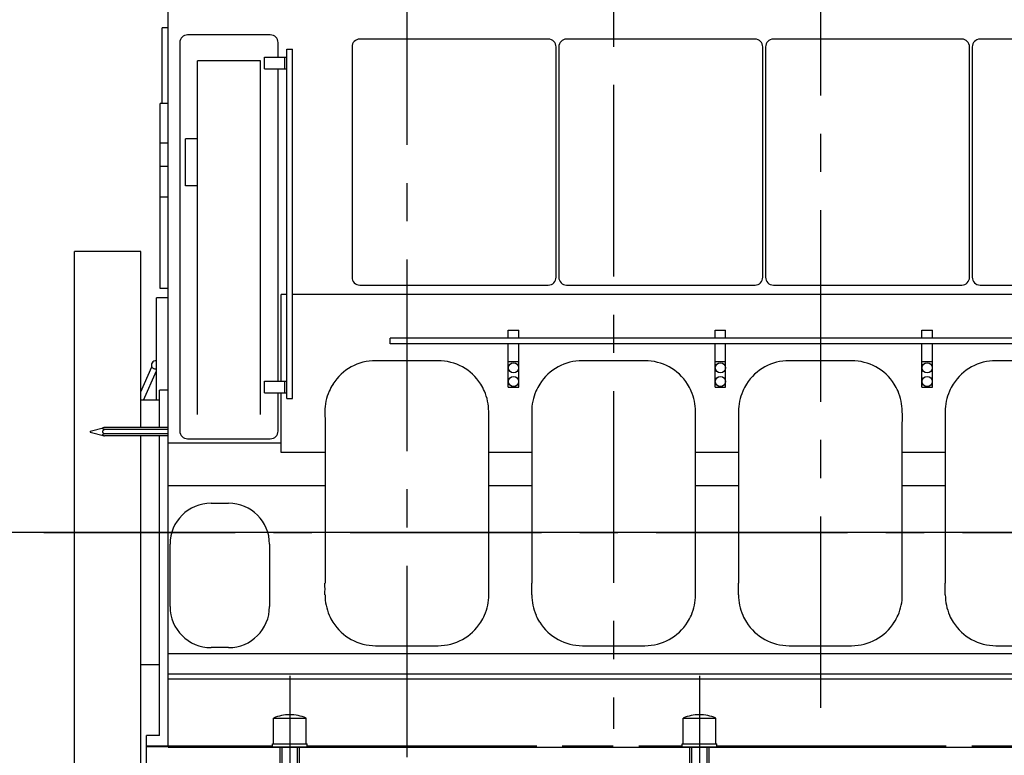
# Model space of a CAD drawing. Header units: millimetres. Extents: x 0 to 1189, y 0 to 841.
# Tile 3 of 95: x 140 to 267, y 151 to 246. Entities that reach past the tile are written whole.
import ezdxf
from ezdxf.enums import TextEntityAlignment as Align

# ---------------------------------------------------------------- set-up
doc = ezdxf.new("R2010")
doc.units = ezdxf.units.MM
doc.header["$LTSCALE"] = 65.395
doc.linetypes.add('CENTER', pattern=[0.6, 0.375, -0.075, 0.075, -0.075])
doc.linetypes.add('PHANTOM', pattern=[0.8, 0.45, -0.05, 0.1, -0.05, 0.1, -0.05])
doc.layers.get('0').update_dxf_attribs({"linetype": 'CONTINUOUS'})
for name, color, linetype in [('1907_210700_40_SIMPLE1_X_ABL495', 7, 'CONTINUOUS'), ('1907_210700_40_SIMPLE1_X_ABL508', 7, 'CONTINUOUS'), ('1907_210700_40_SIMPLE1_X_ABL526', 7, 'CONTINUOUS'), ('1907_731000_02_SIMPLE1_D_ABL456', 7, 'CONTINUOUS'), ('1907_733000_06_SIMPLE1_A_ABL497', 7, 'CONTINUOUS'), ('1907_734000_04_SIMPLE1_C_ABL467', 7, 'CONTINUOUS'), ('1907_735000_02_ABL460', 7, 'CONTINUOUS'), ('1917_735001_02_PBL461', 7, 'CONTINUOUS'), ('1937_111000_09_SIMPLE1_D_ABL469', 7, 'CONTINUOUS'), ('1937_111200_09_SIMPLE1_B_ABL473', 7, 'CONTINUOUS'), ('1937_122000_06_SIMPLE1_A_ABL465', 7, 'CONTINUOUS'), ('32007_040000_TLKGS_KS_ABL458', 7, 'CONTINUOUS'), ('32007_040000_TLKGS_KS_V_ABL454', 7, 'CONTINUOUS'), ('32007_041000_TLKGS_KS_ABL459', 7, 'CONTINUOUS'), ('32007_041000_TLKGS_KS_V_ABL455', 7, 'CONTINUOUS'), ('32067_030000_TLKGS_V_ABL450', 7, 'CONTINUOUS'), ('32067_100000_TLKGS_V_ABL451', 7, 'CONTINUOUS'), ('32067_200000_TLKGS_V_ABL494', 7, 'CONTINUOUS'), ('32067_300000_TLKGS_V_ABL484', 7, 'CONTINUOUS'), ('right_6_VBL448', 7, 'CONTINUOUS')]:
    doc.layers.add(name, color=color, linetype=linetype)
doc.styles.get("Standard").update_dxf_attribs({"font": 'txt', "width": 0.6})
doc.dimstyles.new('DIMSTYLE_1', dxfattribs={"dimtxt": 3.5, "dimasz": 3.5, "dimexe": 1.8, "dimexo": 0, "dimgap": 0.875, "dimtad": 1, "dimlfac": 20, "dimdsep": 46, "dimtxsty": 'STANDARD', "dimblk": '_FILLED', "dimblk1": '_FILLED', "dimblk2": '_FILLED', "dimcen": 0.09, "dimadec": 0, "dimazin": 0, "dimtp": 2, "dimtm": 2, "dimtfac": 1, "dimtofl": 0, "dimtmove": 0, "dimatfit": 3, "dimldrblk": '_FILLED', "dimfxl": 1, "dimtolj": 1, "dimarcsym": 0})

# ---------------------------------------------------------------- blocks, each defined once
blk = doc.blocks.new('_FILLED')
at = {"color": 0, "linetype": 'BYBLOCK'}
blk.add_solid([(0, 0), (-1, 0.167), (-1, -0.167)], dxfattribs=at)
blk = doc.blocks.new('*D0')
at = {"color": 2, "linetype": 'CONTINUOUS'}
for p, q in [((190.66, 308.47), (135.6, 308.47)), ((137.4, 308.47), (137.4, 244.22)), ((137.4, 179.97), (137.4, 244.22)), ((145.36, 179.97), (135.6, 179.97))]:
    blk.add_line(p, q, dxfattribs=at)
at = {"color": 2, "linetype": 'CONTINUOUS', "xscale": 3.5, "yscale": 3.5, "zscale": 3.5}
for p, rotation in [((137.4, 308.47), 90), ((137.4, 179.97), 270)]:
    blk.add_blockref('_FILLED', p, dxfattribs=dict(at, rotation=rotation))
at = {"color": 2, "linetype": 'CONTINUOUS', "width": 0.672619}
blk.add_text('2570', height=3.5, rotation=90, dxfattribs=at).set_placement((136.53, 244.22), align=Align.CENTER)
blk = doc.blocks.new('*D6')
at = {"color": 2, "linetype": 'CONTINUOUS'}
for p, q in [((399.2, 163.28), (399.2, 98.57)), ((190, 122.65), (190, 98.57)), ((190, 100.37), (294.6, 100.37)), ((399.2, 100.37), (294.6, 100.37))]:
    blk.add_line(p, q, dxfattribs=at)
at = {"color": 2, "linetype": 'CONTINUOUS', "xscale": 3.5, "yscale": 3.5, "zscale": 3.5, "rotation": 180}
blk.add_blockref('_FILLED', (190, 100.37), dxfattribs=at)
at = {"color": 2, "linetype": 'CONTINUOUS', "xscale": 3.5, "yscale": 3.5, "zscale": 3.5}
blk.add_blockref('_FILLED', (399.2, 100.37), dxfattribs=at)
at = {"color": 2, "linetype": 'CONTINUOUS', "width": 0.636905}
blk.add_text('4184', height=3.5, dxfattribs=at).set_placement((294.6, 101.25), align=Align.CENTER)
blk = doc.blocks.new('*D14')
at = {"color": 2, "linetype": 'CONTINUOUS'}
for p, q in [((206.91, 350.22), (105.6, 350.22)), ((107.4, 350.22), (107.4, 265.1)), ((107.4, 179.97), (107.4, 265.1)), ((391.02, 179.97), (105.6, 179.97))]:
    blk.add_line(p, q, dxfattribs=at)
at = {"color": 2, "linetype": 'CONTINUOUS', "xscale": 3.5, "yscale": 3.5, "zscale": 3.5}
for p, rotation in [((107.4, 350.22), 90), ((107.4, 179.97), 270)]:
    blk.add_blockref('_FILLED', p, dxfattribs=dict(at, rotation=rotation))
at = {"color": 2, "linetype": 'CONTINUOUS', "width": 0.654762}
blk.add_text('3405', height=3.5, rotation=90, dxfattribs=at).set_placement((106.53, 265.1), align=Align.CENTER)
blk = doc.blocks.new('*D15')
at = {"color": 2, "linetype": 'CONTINUOUS'}
for p, q in [((223.75, 331.97), (115.6, 331.97)), ((117.4, 331.97), (117.4, 255.97)), ((117.4, 179.97), (117.4, 255.97)), ((143.64, 179.97), (115.6, 179.97))]:
    blk.add_line(p, q, dxfattribs=at)
at = {"color": 2, "linetype": 'CONTINUOUS', "xscale": 3.5, "yscale": 3.5, "zscale": 3.5}
for p, rotation in [((117.4, 331.97), 90), ((117.4, 179.97), 270)]:
    blk.add_blockref('_FILLED', p, dxfattribs=dict(at, rotation=rotation))
at = {"color": 2, "linetype": 'CONTINUOUS', "width": 0.672619}
blk.add_text('3040', height=3.5, rotation=90, dxfattribs=at).set_placement((116.53, 255.97), align=Align.CENTER)
blk = doc.blocks.new('*D16')
at = {"color": 2, "linetype": 'CONTINUOUS'}
for p, q in [((190.13, 326.97), (125.6, 326.97)), ((127.4, 326.97), (127.4, 253.47)), ((127.4, 179.97), (127.4, 253.47)), ((144.93, 179.97), (125.6, 179.97))]:
    blk.add_line(p, q, dxfattribs=at)
at = {"color": 2, "linetype": 'CONTINUOUS', "xscale": 3.5, "yscale": 3.5, "zscale": 3.5}
for p, rotation in [((127.4, 326.97), 90), ((127.4, 179.97), 270)]:
    blk.add_blockref('_FILLED', p, dxfattribs=dict(at, rotation=rotation))
at = {"color": 2, "linetype": 'CONTINUOUS', "width": 0.690476}
blk.add_text('2940', height=3.5, rotation=90, dxfattribs=at).set_placement((126.53, 253.47), align=Align.CENTER)
blk = doc.blocks.new('32067_152000_01_SIMPLE1_T1_X_PBL453', base_point=(271.02, 132.58))
at = {"layer": '32067_152000_01_SIMPLE1_T1_X_PBL453', "color": 8, "linetype": 'PHANTOM'}
for p, q in [((156.65, 149.62), (156.65, 152.62)), ((156.65, 152.62), (172.79, 152.62)), ((172.25, 152.62), (172.25, 152.52)), ((172.25, 152.52), (173.75, 152.52)), ((173.75, 149.62), (173.75, 152.52)), ((176.25, 149.62), (176.25, 152.52)), ((176.25, 152.52), (177.75, 152.52)), ((177.21, 152.62), (225.29, 152.62)), ((177.75, 152.62), (177.75, 152.52)), ((224.75, 152.62), (224.75, 152.52)), ((224.75, 152.52), (226.25, 152.52)), ((226.25, 149.62), (226.25, 152.52)), ((228.75, 152.52), (230.25, 152.52)), ((228.75, 149.62), (228.75, 152.52)), ((229.71, 152.62), (328.79, 152.62)), ((230.25, 152.62), (230.25, 152.52))]:
    blk.add_line(p, q, dxfattribs=at)
blk = doc.blocks.new('32067_152000_01_SIMPLE1_T2_X_PBL464', base_point=(175, 148.79))
at = {"layer": '32067_152000_01_SIMPLE1_T2_X_PBL464', "color": 2, "linetype": 'CENTER'}
blk.add_line((175, 161.62), (175, 135.95), dxfattribs=at)
at = {"layer": '32067_152000_01_SIMPLE1_T2_X_PBL464', "color": 8, "linetype": 'PHANTOM'}
for p, q in [((172.92, 152.88), (172.92, 156.18)), ((172.92, 156.18), (177.08, 156.18)), ((177.08, 152.88), (177.08, 156.18)), ((172.79, 152.52), (172.79, 152.88)), ((172.79, 152.88), (177.21, 152.88)), ((177.21, 152.52), (177.21, 152.88)), ((173.75, 152.52), (176.25, 152.52)), ((174.01, 149.72), (174.01, 152.52)), ((175.99, 149.72), (175.99, 152.52)), ((172.4, 148.7), (172.4, 149.62)), ((173.75, 149.72), (176.25, 149.72)), ((177.6, 148.7), (177.6, 149.62)), ((169.63, 148.29), (171.5, 148.45)), ((171.5, 148.45), (178.5, 148.45)), ((172.4, 148.7), (177.6, 148.7)), ((173.56, 148.45), (173.56, 148.7)), ((176.44, 148.45), (176.44, 148.7)), ((180.37, 148.29), (178.5, 148.45)), ((167.21, 144.47), (168.6, 147.56)), ((182.79, 144.47), (181.4, 147.56)), ((166, 144.47), (166, 145.83)), ((166, 145.83), (167, 145.83)), ((167, 144.47), (167, 145.83)), ((183, 144.47), (183, 145.83)), ((183, 145.83), (184, 145.83)), ((184, 144.47), (184, 145.83)), ((165.75, 142.72), (165.75, 144.47)), ((165.75, 144.47), (168.68, 144.47)), ((181.32, 144.47), (184.25, 144.47)), ((184.25, 142.72), (184.25, 144.47)), ((165.75, 142.72), (184.25, 142.72)), ((166, 141.33), (166, 142.72)), ((167, 141.33), (167, 142.72)), ((168.15, 142.72), (168.15, 143.72)), ((168.15, 143.72), (181.85, 143.72)), ((168.28, 142.2), (168.26, 142.72)), ((181.72, 142.2), (181.74, 142.72)), ((181.85, 142.72), (181.85, 143.72)), ((183, 141.33), (183, 142.72)), ((184, 141.33), (184, 142.72)), ((168.77, 141.95), (168.28, 142.2)), ((168.28, 142.2), (181.72, 142.2)), ((168.84, 141.33), (168.77, 141.95)), ((168.77, 141.95), (181.23, 141.95)), ((181.16, 141.33), (181.23, 141.95)), ((181.23, 141.95), (181.72, 142.2)), ((165.5, 139.83), (165.5, 141.33)), ((165.5, 141.33), (184.5, 141.33)), ((184.5, 139.83), (184.5, 141.33)), ((162, 137.83), (162, 139.83)), ((162, 139.83), (188, 139.83)), ((188, 137.83), (188, 139.83)), ((162, 137.83), (188, 137.83))]:
    blk.add_line(p, q, dxfattribs=at)
for centre, radius, start, end in [((175, 151.49), 5.14, 66.0588, 113.9412), ((169.74, 147.05), 1.25, 95, 155.8195), ((180.26, 147.05), 1.25, 24.1805, 85)]:
    blk.add_arc(centre, radius, start, end, dxfattribs=at)
for points, knots in [([(168.68, 144.47), (168.63, 144.41), (168.45, 144.16), (168.28, 143.91), (168.15, 143.72)], [0, 0, 0, 0, 0.247602, 1, 1, 1, 1]), ([(181.85, 143.72), (181.81, 143.78), (181.64, 144.04), (181.46, 144.29), (181.32, 144.47)], [0, 0, 0, 0, 0.252037, 1, 1, 1, 1])]:
    blk.add_open_spline(points, degree=3, knots=knots, dxfattribs=at)
blk = doc.blocks.new('32067_152000_01_SIMPLE1_T2_X_PBL505', base_point=(227.5, 148.79))
at = {"layer": '32067_152000_01_SIMPLE1_T2_X_PBL505', "color": 2, "linetype": 'CENTER'}
blk.add_line((227.5, 161.62), (227.5, 135.95), dxfattribs=at)
at = {"layer": '32067_152000_01_SIMPLE1_T2_X_PBL505', "color": 8, "linetype": 'PHANTOM'}
for p, q in [((225.42, 156.18), (229.58, 156.18)), ((225.42, 152.88), (225.42, 156.18)), ((229.58, 152.88), (229.58, 156.18)), ((225.29, 152.88), (229.71, 152.88)), ((225.29, 152.52), (225.29, 152.88)), ((229.71, 152.52), (229.71, 152.88)), ((226.25, 152.52), (228.75, 152.52)), ((226.51, 149.72), (226.51, 152.52)), ((228.49, 149.72), (228.49, 152.52)), ((224.9, 148.7), (224.9, 149.62)), ((226.25, 149.72), (228.75, 149.72)), ((230.1, 148.7), (230.1, 149.62)), ((222.13, 148.29), (224, 148.45)), ((224, 148.45), (231, 148.45)), ((224.9, 148.7), (230.1, 148.7)), ((226.06, 148.45), (226.06, 148.7)), ((228.94, 148.45), (228.94, 148.7)), ((232.87, 148.29), (231, 148.45)), ((219.71, 144.47), (221.1, 147.56)), ((235.29, 144.47), (233.9, 147.56)), ((218.5, 145.83), (219.5, 145.83)), ((218.5, 144.47), (218.5, 145.83)), ((219.5, 144.47), (219.5, 145.83)), ((235.5, 145.83), (236.5, 145.83)), ((235.5, 144.47), (235.5, 145.83)), ((236.5, 144.47), (236.5, 145.83)), ((218.25, 144.47), (221.18, 144.47)), ((218.25, 142.72), (218.25, 144.47)), ((233.82, 144.47), (236.75, 144.47)), ((236.75, 142.72), (236.75, 144.47)), ((218.25, 142.72), (236.75, 142.72)), ((218.5, 141.33), (218.5, 142.72)), ((219.5, 141.33), (219.5, 142.72)), ((220.65, 143.72), (234.35, 143.72)), ((220.65, 142.72), (220.65, 143.72)), ((220.78, 142.2), (220.76, 142.72)), ((234.22, 142.2), (234.24, 142.72)), ((234.35, 142.72), (234.35, 143.72)), ((235.5, 141.33), (235.5, 142.72)), ((236.5, 141.33), (236.5, 142.72)), ((221.27, 141.95), (220.78, 142.2)), ((220.78, 142.2), (234.22, 142.2)), ((221.27, 141.95), (233.73, 141.95)), ((221.34, 141.33), (221.27, 141.95)), ((233.66, 141.33), (233.73, 141.95)), ((233.73, 141.95), (234.22, 142.2)), ((218, 141.33), (237, 141.33)), ((218, 139.83), (218, 141.33)), ((237, 139.83), (237, 141.33)), ((214.5, 139.83), (240.5, 139.83)), ((214.5, 137.83), (214.5, 139.83)), ((240.5, 137.83), (240.5, 139.83)), ((214.5, 137.83), (240.5, 137.83))]:
    blk.add_line(p, q, dxfattribs=at)
for centre, radius, start, end in [((227.5, 151.49), 5.14, 66.0588, 113.9412), ((222.24, 147.05), 1.25, 95, 155.8195), ((232.76, 147.05), 1.25, 24.1805, 85)]:
    blk.add_arc(centre, radius, start, end, dxfattribs=at)
for points, knots in [([(221.18, 144.47), (221.13, 144.41), (220.95, 144.16), (220.78, 143.91), (220.65, 143.72)], [0, 0, 0, 0, 0.247602, 1, 1, 1, 1]), ([(234.35, 143.72), (234.31, 143.78), (234.14, 144.04), (233.96, 144.29), (233.82, 144.47)], [0, 0, 0, 0, 0.252037, 1, 1, 1, 1])]:
    blk.add_open_spline(points, degree=3, knots=knots, dxfattribs=at)
blk = doc.blocks.new('32067_152000_01_SIMPLE1_X_ABL452', base_point=(271.02, 136))
at = {"layer": '32067_152000_01_SIMPLE1_T1_X_PBL453'}
blk.add_blockref('32067_152000_01_SIMPLE1_T1_X_PBL453', (271.02, 132.58), dxfattribs=at)
at = {"layer": '32067_152000_01_SIMPLE1_T2_X_PBL464'}
blk.add_blockref('32067_152000_01_SIMPLE1_T2_X_PBL464', (175, 148.79), dxfattribs=at)
at = {"layer": '32067_152000_01_SIMPLE1_T2_X_PBL505'}
blk.add_blockref('32067_152000_01_SIMPLE1_T2_X_PBL505', (227.5, 148.79), dxfattribs=at)
blk = doc.blocks.new('1937_122000_06_SIMPLE1_T1_A_PBL466', base_point=(258.38, 139.97))
at = {"layer": '1937_122000_06_SIMPLE1_T1_A_PBL466', "color": 7, "linetype": 'CONTINUOUS'}
for p, q in [((156.65, 149.67), (156.65, 152.57)), ((156.65, 152.57), (159.4, 152.57))]:
    blk.add_line(p, q, dxfattribs=at)
blk = doc.blocks.new('1937_122000_06_SIMPLE1_A_ABL465', base_point=(258.38, 139.97))
at = {"layer": '1937_122000_06_SIMPLE1_T1_A_PBL466'}
blk.add_blockref('1937_122000_06_SIMPLE1_T1_A_PBL466', (258.38, 139.97), dxfattribs=at)
blk = doc.blocks.new('1937_111000_09_SIMPLE1_T1_D_PBL470', base_point=(257.95, 199.6))
at = {"layer": '1937_111000_09_SIMPLE1_T1_D_PBL470', "color": 7, "linetype": 'CONTINUOUS'}
for p, q in [((159.4, 152.47), (159.4, 246.72)), ((157.9, 196.94), (157.9, 210.02)), ((159.4, 210.02), (157.9, 210.02)), ((173.9, 199.35), (173.9, 210.47)), ((174.6, 210.47), (173.9, 210.47)), ((354.45, 210.47), (175.35, 210.47)), ((173.9, 190.21), (173.9, 197.85)), ((159.4, 191.47), (173.9, 191.47)), ((179.51, 190.21), (173.9, 190.21)), ((206.01, 190.21), (200.49, 190.21)), ((232.51, 190.21), (226.99, 190.21)), ((259.01, 190.21), (253.49, 190.21)), ((159.4, 185.98), (179.51, 185.98)), ((200.49, 185.98), (206.01, 185.98)), ((226.99, 185.98), (232.51, 185.98)), ((253.49, 185.98), (259.01, 185.98)), ((159.4, 164.47), (358, 164.47)), ((159.4, 161.85), (358, 161.85)), ((159.4, 161.22), (358, 161.22)), ((159.4, 152.47), (358, 152.47))]:
    blk.add_line(p, q, dxfattribs=at)
blk = doc.blocks.new('1937_111000_09_SIMPLE1_D_ABL469', base_point=(257.95, 199.6))
at = {"layer": '1937_111000_09_SIMPLE1_T1_D_PBL470'}
blk.add_blockref('1937_111000_09_SIMPLE1_T1_D_PBL470', (257.95, 199.6), dxfattribs=at)
blk = doc.blocks.new('1937_111200_09_SIMPLE1_T2_B_PBL474', base_point=(159.03, 239.77))
at = {"layer": '1937_111200_09_SIMPLE1_T2_B_PBL474', "color": 7, "linetype": 'CONTINUOUS'}
for p in [(158.65, 234.94), (159.4, 244.6)]:
    blk.add_line(p, (158.65, 244.6), dxfattribs=at)
blk = doc.blocks.new('1937_111200_09_SIMPLE1_T10_B_PBL475', base_point=(166.03, 174.47))
at = {"layer": '1937_111200_09_SIMPLE1_T10_B_PBL475', "color": 7, "linetype": 'CONTINUOUS'}
for p, q in [((164.9, 183.72), (167.15, 183.72)), ((159.65, 170.47), (159.65, 178.47)), ((172.4, 178.47), (172.4, 170.47)), ((167.15, 165.22), (164.9, 165.22))]:
    blk.add_line(p, q, dxfattribs=at)
for centre, start, end in [((164.9, 178.47), 90, 180), ((167.15, 178.47), 0, 90), ((164.9, 170.47), 180, 270), ((167.15, 170.47), 270, 360)]:
    blk.add_arc(centre, 5.25, start, end, dxfattribs=at)
blk = doc.blocks.new('1937_111200_09_SIMPLE1_T1_B_PBL476', base_point=(167.2, 217.85))
at = {"layer": '1937_111200_09_SIMPLE1_T1_B_PBL476', "color": 7, "linetype": 'CONTINUOUS'}
for p, q in [((172.5, 243.72), (161.9, 243.72)), ((160.9, 242.72), (160.9, 192.97)), ((173.5, 240.85), (173.5, 242.72)), ((163.18, 195.07), (163.18, 240.37)), ((171.23, 240.37), (163.18, 240.37)), ((171.23, 195.07), (171.23, 240.37)), ((173.5, 199.35), (173.5, 239.35)), ((161.65, 224.37), (161.65, 230.39)), ((163.18, 230.39), (161.65, 230.39)), ((163.18, 224.37), (161.65, 224.37)), ((173.5, 192.97), (173.5, 197.85)), ((161.9, 191.97), (172.5, 191.97))]:
    blk.add_line(p, q, dxfattribs=at)
for centre, start, end in [((161.9, 242.72), 90, 180), ((172.5, 242.72), 0, 90), ((161.9, 192.97), 180, 270), ((172.5, 192.97), 270, 360)]:
    blk.add_arc(centre, 1, start, end, dxfattribs=at)
blk = doc.blocks.new('1937_111200_09_SIMPLE1_T12_B_PBL478', base_point=(190, 183.72))
at = {"layer": '1937_111200_09_SIMPLE1_T12_B_PBL478', "color": 7, "linetype": 'CONTINUOUS'}
for p, q in [((194, 201.97), (185.99, 201.97)), ((179.5, 195.47), (179.51, 193.99)), ((179.51, 193.99), (179.51, 173.47)), ((200.49, 173.47), (200.49, 193.98)), ((200.5, 171.97), (200.49, 173.47)), ((199.47, 168.47), (199.48, 168.49)), ((186, 165.47), (194, 165.47))]:
    blk.add_line(p, q, dxfattribs=at)
for centre, radius, start, end in [((186.01, 195.46), 6.52, 90.1732, 147.2173), ((194, 195.47), 6.5, 32.694, 90), ((185.95, 195.5), 6.44, 147.2173, 156.5056), ((194.02, 195.55), 6.44, 22.9923, 32.2056), ((186, 195.47), 6.5, 156.5056, 180.0668), ((194, 195.47), 6.49, 359.9828, 23.5645), ((188.39, 194.72), 12.12, 356.489, 3.557), ((144.96, 172.72), 34.55, 358.7753, 1.2482), ((186, 171.97), 6.49, 179.9178, 203.6301), ((194, 171.97), 6.5, 336.5214, 359.9537), ((185.97, 171.9), 6.44, 203.1105, 212.1454), ((194.06, 171.94), 6.43, 327.5209, 336.5982), ((186, 171.97), 6.5, 212.5834, 270.0031), ((194, 171.97), 6.5, 270, 327.37)]:
    blk.add_arc(centre, radius, start, end, dxfattribs=at)
blk = doc.blocks.new('1937_111200_09_SIMPLE1_T7_B_PBL502', base_point=(196.05, 227.42))
at = {"layer": '1937_111200_09_SIMPLE1_T7_B_PBL502', "color": 7, "linetype": 'CONTINUOUS'}
for p, q in [((208.13, 243.17), (183.97, 243.17)), ((182.97, 242.17), (182.97, 212.67)), ((209.13, 212.67), (209.13, 242.17)), ((183.97, 211.67), (208.13, 211.67))]:
    blk.add_line(p, q, dxfattribs=at)
for centre, start, end in [((183.97, 242.17), 90, 180), ((208.13, 242.17), 0, 90), ((183.97, 212.67), 180, 270), ((208.13, 212.67), 270, 360)]:
    blk.add_arc(centre, 1, start, end, dxfattribs=at)
blk = doc.blocks.new('1937_111200_09_SIMPLE1_T12_B_PBL511', base_point=(216.5, 183.72))
at = {"layer": '1937_111200_09_SIMPLE1_T12_B_PBL511', "color": 7, "linetype": 'CONTINUOUS'}
for p, q in [((220.5, 201.97), (212.49, 201.97)), ((206, 195.47), (206.01, 193.99)), ((206.01, 193.99), (206.01, 173.47)), ((226.99, 173.47), (226.99, 193.98)), ((227, 171.97), (226.99, 173.47)), ((225.97, 168.47), (225.98, 168.49)), ((212.5, 165.47), (220.5, 165.47))]:
    blk.add_line(p, q, dxfattribs=at)
for centre, radius, start, end in [((212.51, 195.46), 6.52, 90.1732, 147.2173), ((220.5, 195.47), 6.5, 32.694, 90), ((212.45, 195.5), 6.44, 147.2173, 156.5056), ((220.52, 195.55), 6.44, 22.9923, 32.2056), ((212.5, 195.47), 6.5, 156.5056, 180.0668), ((220.5, 195.47), 6.49, 359.9828, 23.5645), ((214.89, 194.72), 12.12, 356.489, 3.557), ((171.46, 172.72), 34.55, 358.7753, 1.2482), ((212.5, 171.97), 6.49, 179.9178, 203.6301), ((220.5, 171.97), 6.5, 336.5214, 359.9537), ((212.47, 171.9), 6.44, 203.1105, 212.1454), ((220.56, 171.94), 6.43, 327.5209, 336.5982), ((212.5, 171.97), 6.5, 212.5834, 270.0031), ((220.5, 171.97), 6.5, 270, 327.37)]:
    blk.add_arc(centre, radius, start, end, dxfattribs=at)
blk = doc.blocks.new('1937_111200_09_SIMPLE1_T7_B_PBL512', base_point=(222.55, 227.42))
at = {"layer": '1937_111200_09_SIMPLE1_T7_B_PBL512', "color": 7, "linetype": 'CONTINUOUS'}
for p, q in [((234.62, 243.17), (210.47, 243.17)), ((209.47, 242.17), (209.47, 212.67)), ((235.62, 212.67), (235.62, 242.17)), ((210.47, 211.67), (234.62, 211.67))]:
    blk.add_line(p, q, dxfattribs=at)
for centre, start, end in [((210.47, 242.17), 90, 180), ((234.62, 242.17), 0, 90), ((210.47, 212.67), 180, 270), ((234.62, 212.67), 270, 360)]:
    blk.add_arc(centre, 1, start, end, dxfattribs=at)
blk = doc.blocks.new('1937_111200_09_SIMPLE1_T12_B_PBL536', base_point=(242.99, 183.72))
at = {"layer": '1937_111200_09_SIMPLE1_T12_B_PBL536', "color": 7, "linetype": 'CONTINUOUS'}
for p, q in [((247, 201.97), (238.99, 201.97)), ((232.5, 195.47), (232.51, 193.99)), ((232.51, 193.99), (232.51, 173.47)), ((253.49, 173.47), (253.49, 193.98)), ((253.5, 171.97), (253.49, 173.47)), ((252.47, 168.47), (252.48, 168.49)), ((239, 165.47), (247, 165.47))]:
    blk.add_line(p, q, dxfattribs=at)
for centre, radius, start, end in [((239.01, 195.46), 6.52, 90.1732, 147.2173), ((247, 195.47), 6.5, 32.694, 90), ((238.95, 195.5), 6.44, 147.2173, 156.5056), ((247.02, 195.55), 6.44, 22.9923, 32.2056), ((239, 195.47), 6.5, 156.5056, 180.0668), ((247, 195.47), 6.49, 359.9828, 23.5645), ((241.39, 194.72), 12.12, 356.489, 3.557), ((197.96, 172.72), 34.55, 358.7753, 1.2482), ((239, 171.97), 6.49, 179.9178, 203.6301), ((247, 171.97), 6.5, 336.5214, 359.9537), ((238.97, 171.9), 6.44, 203.1105, 212.1454), ((247.05, 171.94), 6.43, 327.5209, 336.5982), ((239, 171.97), 6.5, 212.5834, 270.0031), ((247, 171.97), 6.5, 270, 327.37)]:
    blk.add_arc(centre, radius, start, end, dxfattribs=at)
blk = doc.blocks.new('1937_111200_09_SIMPLE1_T12_B_PBL537', base_point=(269.49, 183.72))
at = {"layer": '1937_111200_09_SIMPLE1_T12_B_PBL537', "color": 7, "linetype": 'CONTINUOUS'}
for p, q in [((273.5, 201.97), (265.49, 201.97)), ((259, 195.47), (259.01, 193.99)), ((259.01, 193.99), (259.01, 173.47)), ((279.99, 173.47), (279.99, 193.98)), ((280, 171.97), (279.99, 173.47)), ((278.97, 168.47), (278.98, 168.49)), ((265.5, 165.47), (273.5, 165.47))]:
    blk.add_line(p, q, dxfattribs=at)
for centre, radius, start, end in [((265.51, 195.46), 6.52, 90.1732, 147.2173), ((273.5, 195.47), 6.5, 32.694, 90), ((265.44, 195.5), 6.44, 147.2173, 156.5056), ((273.52, 195.55), 6.44, 22.9923, 32.2056), ((265.5, 195.47), 6.5, 156.5056, 180.0668), ((273.5, 195.47), 6.49, 359.9828, 23.5645), ((267.89, 194.72), 12.12, 356.489, 3.557), ((224.46, 172.72), 34.55, 358.7753, 1.2482), ((265.5, 171.97), 6.49, 179.9178, 203.6301), ((273.5, 171.97), 6.5, 336.5214, 359.9537), ((265.47, 171.9), 6.44, 203.1105, 212.1454), ((273.55, 171.94), 6.43, 327.5209, 336.5982), ((265.5, 171.97), 6.5, 212.5834, 270.0031), ((273.5, 171.97), 6.5, 270, 327.37)]:
    blk.add_arc(centre, radius, start, end, dxfattribs=at)
blk = doc.blocks.new('1937_111200_09_SIMPLE1_T7_B_PBL540', base_point=(249.04, 227.42))
at = {"layer": '1937_111200_09_SIMPLE1_T7_B_PBL540', "color": 7, "linetype": 'CONTINUOUS'}
for p, q in [((261.12, 243.17), (236.97, 243.17)), ((235.97, 242.17), (235.97, 212.67)), ((262.12, 212.67), (262.12, 242.17)), ((236.97, 211.67), (261.12, 211.67))]:
    blk.add_line(p, q, dxfattribs=at)
for centre, start, end in [((236.97, 242.17), 90, 180), ((261.12, 242.17), 0, 90), ((236.97, 212.67), 180, 270), ((261.12, 212.67), 270, 360)]:
    blk.add_arc(centre, 1, start, end, dxfattribs=at)
blk = doc.blocks.new('1937_111200_09_SIMPLE1_T7_B_PBL568', base_point=(275.54, 227.42))
at = {"layer": '1937_111200_09_SIMPLE1_T7_B_PBL568', "color": 7, "linetype": 'CONTINUOUS'}
for p, q in [((287.61, 243.17), (263.46, 243.17)), ((262.46, 242.17), (262.46, 212.67)), ((288.61, 212.67), (288.61, 242.17)), ((263.46, 211.67), (287.61, 211.67))]:
    blk.add_line(p, q, dxfattribs=at)
for centre, start, end in [((263.46, 242.17), 90, 180), ((287.61, 242.17), 0, 90), ((263.46, 212.67), 180, 270), ((287.61, 212.67), 270, 360)]:
    blk.add_arc(centre, 1, start, end, dxfattribs=at)
blk = doc.blocks.new('1937_111200_09_SIMPLE1_B_ABL473', base_point=(257.45, 204.91))
at = {"layer": '1937_111200_09_SIMPLE1_T10_B_PBL475'}
blk.add_blockref('1937_111200_09_SIMPLE1_T10_B_PBL475', (166.03, 174.47), dxfattribs=at)
at = {"layer": '1937_111200_09_SIMPLE1_T12_B_PBL478'}
blk.add_blockref('1937_111200_09_SIMPLE1_T12_B_PBL478', (190, 183.72), dxfattribs=at)
at = {"layer": '1937_111200_09_SIMPLE1_T12_B_PBL511'}
blk.add_blockref('1937_111200_09_SIMPLE1_T12_B_PBL511', (216.5, 183.72), dxfattribs=at)
at = {"layer": '1937_111200_09_SIMPLE1_T12_B_PBL536'}
blk.add_blockref('1937_111200_09_SIMPLE1_T12_B_PBL536', (242.99, 183.72), dxfattribs=at)
at = {"layer": '1937_111200_09_SIMPLE1_T12_B_PBL537'}
blk.add_blockref('1937_111200_09_SIMPLE1_T12_B_PBL537', (269.49, 183.72), dxfattribs=at)
at = {"layer": '1937_111200_09_SIMPLE1_T1_B_PBL476'}
blk.add_blockref('1937_111200_09_SIMPLE1_T1_B_PBL476', (167.2, 217.85), dxfattribs=at)
at = {"layer": '1937_111200_09_SIMPLE1_T2_B_PBL474'}
blk.add_blockref('1937_111200_09_SIMPLE1_T2_B_PBL474', (159.03, 239.77), dxfattribs=at)
at = {"layer": '1937_111200_09_SIMPLE1_T7_B_PBL502'}
blk.add_blockref('1937_111200_09_SIMPLE1_T7_B_PBL502', (196.05, 227.42), dxfattribs=at)
at = {"layer": '1937_111200_09_SIMPLE1_T7_B_PBL512'}
blk.add_blockref('1937_111200_09_SIMPLE1_T7_B_PBL512', (222.55, 227.42), dxfattribs=at)
at = {"layer": '1937_111200_09_SIMPLE1_T7_B_PBL540'}
blk.add_blockref('1937_111200_09_SIMPLE1_T7_B_PBL540', (249.04, 227.42), dxfattribs=at)
at = {"layer": '1937_111200_09_SIMPLE1_T7_B_PBL568'}
blk.add_blockref('1937_111200_09_SIMPLE1_T7_B_PBL568', (275.54, 227.42), dxfattribs=at)
blk = doc.blocks.new('32067_100000_TLKGS_V_ABL451', base_point=(271.02, 196.62))
at = {"layer": '1937_111000_09_SIMPLE1_D_ABL469'}
blk.add_blockref('1937_111000_09_SIMPLE1_D_ABL469', (257.95, 199.6), dxfattribs=at)
at = {"layer": '1937_111200_09_SIMPLE1_B_ABL473'}
blk.add_blockref('1937_111200_09_SIMPLE1_B_ABL473', (257.45, 204.91), dxfattribs=at)
at = {"layer": '1937_122000_06_SIMPLE1_A_ABL465'}
blk.add_blockref('1937_122000_06_SIMPLE1_A_ABL465', (258.38, 139.97), dxfattribs=at)
at = {"layer": '32067_152000_01_SIMPLE1_X_ABL452'}
blk.add_blockref('32067_152000_01_SIMPLE1_X_ABL452', (271.02, 136), dxfattribs=at)
blk = doc.blocks.new('32007_390200_01_SIMPLE1_T1_X_PBL486', base_point=(173.62, 226.56))
at = {"layer": '32007_390200_01_SIMPLE1_T1_X_PBL486', "color": 40, "linetype": 'CONTINUOUS'}
blk.add_line((174.6, 255.97), (172.25, 255.97), dxfattribs=at)
at = {"layer": '32007_390200_01_SIMPLE1_T1_X_PBL486', "color": 7, "linetype": 'CONTINUOUS'}
for p, q in [((174.35, 246.95), (175.5, 246.95)), ((174.6, 197.15), (174.6, 241.9)), ((174.6, 241.9), (175.35, 241.9)), ((175.35, 197.15), (175.35, 241.9)), ((171.75, 239.35), (171.75, 240.85)), ((171.75, 240.85), (174.6, 240.85)), ((174.35, 239.35), (174.35, 240.85)), ((171.75, 239.35), (174.6, 239.35)), ((171.75, 197.85), (171.75, 199.35)), ((171.75, 199.35), (174.6, 199.35)), ((174.35, 197.85), (174.35, 199.35)), ((171.75, 197.85), (174.6, 197.85)), ((174.6, 197.15), (175.35, 197.15))]:
    blk.add_line(p, q, dxfattribs=at)
blk = doc.blocks.new('32007_390200_01_SIMPLE1_X#AF0_ABL485', base_point=(173.62, 226.56))
at = {"layer": '32007_390200_01_SIMPLE1_T1_X_PBL486'}
blk.add_blockref('32007_390200_01_SIMPLE1_T1_X_PBL486', (173.62, 226.56), dxfattribs=at)
blk = doc.blocks.new('32067_390200_01_SIMPLE1_T1_X_PBL504', base_point=(262.36, 202.22))
at = {"layer": '32067_390200_01_SIMPLE1_T1_X_PBL504', "color": 7, "linetype": 'CONTINUOUS'}
for p, q in [((203, 204.87), (203, 205.87)), ((203, 205.87), (204.35, 205.87)), ((204.35, 204.87), (204.35, 205.87)), ((229.5, 204.87), (229.5, 205.87)), ((229.5, 205.87), (230.85, 205.87)), ((230.85, 204.87), (230.85, 205.87)), ((256, 204.87), (256, 205.87)), ((256, 205.87), (257.35, 205.87)), ((257.35, 204.87), (257.35, 205.87)), ((187.88, 204.12), (187.88, 204.87)), ((336.85, 204.87), (187.88, 204.87)), ((335.5, 204.12), (187.88, 204.12)), ((203, 198.57), (203, 204.12)), ((204.35, 198.57), (204.35, 204.12)), ((229.5, 198.57), (229.5, 204.12)), ((230.85, 198.57), (230.85, 204.12)), ((256, 198.57), (256, 204.12)), ((257.35, 198.57), (257.35, 204.12)), ((203, 201.88), (204.35, 201.88)), ((229.5, 201.88), (230.85, 201.88)), ((256, 201.88), (257.35, 201.88)), ((203, 198.57), (204.35, 198.57)), ((229.5, 198.57), (230.85, 198.57)), ((256, 198.57), (257.35, 198.57))]:
    blk.add_line(p, q, dxfattribs=at)
for centre in [(203.68, 201.07), (230.18, 201.07), (256.68, 201.07), (203.68, 199.32), (230.18, 199.32), (256.68, 199.32)]:
    blk.add_circle(centre, 0.65, dxfattribs=at)
blk = doc.blocks.new('32067_390200_01_SIMPLE1_X_ABL503', base_point=(262.36, 202.22))
at = {"layer": '32067_390200_01_SIMPLE1_T1_X_PBL504'}
blk.add_blockref('32067_390200_01_SIMPLE1_T1_X_PBL504', (262.36, 202.22), dxfattribs=at)
blk = doc.blocks.new('32067_300000_TLKGS_V_ABL484', base_point=(254.3, 226.56))
at = {"layer": '32007_390200_01_SIMPLE1_X#AF0_ABL485'}
blk.add_blockref('32007_390200_01_SIMPLE1_X#AF0_ABL485', (173.62, 226.56), dxfattribs=at)
at = {"layer": '32067_390200_01_SIMPLE1_X_ABL503'}
blk.add_blockref('32067_390200_01_SIMPLE1_X_ABL503', (262.36, 202.22), dxfattribs=at)
blk = doc.blocks.new('1907_210700_40_SIMPLE1_T2_X_PBL496', base_point=(190, 227.65))
at = {"layer": '1907_210700_40_SIMPLE1_T2_X_PBL496', "color": 2, "linetype": 'CENTER'}
blk.add_line((190, 332.64), (190, 122.65), dxfattribs=at)
blk = doc.blocks.new('1907_210700_40_SIMPLE1_X_ABL495', base_point=(190, 227.65))
at = {"layer": '1907_210700_40_SIMPLE1_T2_X_PBL496'}
blk.add_blockref('1907_210700_40_SIMPLE1_T2_X_PBL496', (190, 227.65), dxfattribs=at)
blk = doc.blocks.new('1907_210700_40_SIMPLE1_T2_X_PBL509', base_point=(216.5, 254.91))
at = {"layer": '1907_210700_40_SIMPLE1_T2_X_PBL509', "color": 2, "linetype": 'CENTER'}
blk.add_line((216.5, 355.01), (216.5, 154.81), dxfattribs=at)
blk = doc.blocks.new('1907_210700_40_SIMPLE1_X_ABL508', base_point=(216.5, 254.91))
at = {"layer": '1907_210700_40_SIMPLE1_T2_X_PBL509'}
blk.add_blockref('1907_210700_40_SIMPLE1_T2_X_PBL509', (216.5, 254.91), dxfattribs=at)
blk = doc.blocks.new('1907_210700_40_SIMPLE1_T2_X_PBL527', base_point=(243, 227.65))
at = {"layer": '1907_210700_40_SIMPLE1_T2_X_PBL527', "color": 2, "linetype": 'CENTER'}
blk.add_line((243, 299.72), (243, 155.58), dxfattribs=at)
blk = doc.blocks.new('1907_210700_40_SIMPLE1_X_ABL526', base_point=(243, 227.65))
at = {"layer": '1907_210700_40_SIMPLE1_T2_X_PBL527'}
blk.add_blockref('1907_210700_40_SIMPLE1_T2_X_PBL527', (243, 227.65), dxfattribs=at)
blk = doc.blocks.new('32067_200000_TLKGS_V_ABL494', base_point=(256.25, 238.83))
at = {"layer": '1907_210700_40_SIMPLE1_X_ABL495'}
blk.add_blockref('1907_210700_40_SIMPLE1_X_ABL495', (190, 227.65), dxfattribs=at)
at = {"layer": '1907_210700_40_SIMPLE1_X_ABL508'}
blk.add_blockref('1907_210700_40_SIMPLE1_X_ABL508', (216.5, 254.91), dxfattribs=at)
at = {"layer": '1907_210700_40_SIMPLE1_X_ABL526'}
blk.add_blockref('1907_210700_40_SIMPLE1_X_ABL526', (243, 227.65), dxfattribs=at)
blk = doc.blocks.new('32067_030000_TLKGS_V_ABL450', base_point=(291.59, 232.69))
at = {"layer": '32067_100000_TLKGS_V_ABL451'}
blk.add_blockref('32067_100000_TLKGS_V_ABL451', (271.02, 196.62), dxfattribs=at)
at = {"layer": '32067_200000_TLKGS_V_ABL494'}
blk.add_blockref('32067_200000_TLKGS_V_ABL494', (256.25, 238.83), dxfattribs=at)
at = {"layer": '32067_300000_TLKGS_V_ABL484'}
blk.add_blockref('32067_300000_TLKGS_V_ABL484', (254.3, 226.56), dxfattribs=at)
blk = doc.blocks.new('1907_731000_02_SIMPLE1_T1_D_PBL457', base_point=(151.65, 179.97))
at = {"layer": '1907_731000_02_SIMPLE1_T1_D_PBL457', "color": 7, "linetype": 'CONTINUOUS'}
for p, q in [((147.4, 144), (147.4, 215.95)), ((155.9, 215.95), (147.4, 215.95)), ((155.9, 193.43), (155.9, 215.95)), ((155.9, 144), (155.9, 192.34)), ((155.9, 144), (147.4, 144))]:
    blk.add_line(p, q, dxfattribs=at)
blk = doc.blocks.new('1907_731000_02_SIMPLE1_D_ABL456', base_point=(151.65, 179.97))
at = {"layer": '1907_731000_02_SIMPLE1_T1_D_PBL457'}
blk.add_blockref('1907_731000_02_SIMPLE1_T1_D_PBL457', (151.65, 179.97), dxfattribs=at)
blk = doc.blocks.new('1907_734000_04_SIMPLE1_T1_C_PBL468', base_point=(266.48, 175.4))
at = {"layer": '1907_734000_04_SIMPLE1_T1_C_PBL468', "color": 7, "linetype": 'CONTINUOUS'}
for p, q in [((158.3, 193.43), (158.3, 198.22)), ((159.4, 198.22), (158.3, 198.22)), ((158.3, 196.94), (155.9, 196.94)), ((158.3, 153.97), (158.3, 192.34)), ((158.3, 163.01), (155.9, 163.01)), ((156.65, 152.57), (156.65, 153.97)), ((158.3, 153.97), (156.65, 153.97))]:
    blk.add_line(p, q, dxfattribs=at)
at = {"layer": '1907_734000_04_SIMPLE1_T1_C_PBL468', "color": 2, "linetype": 'CENTER'}
blk.add_line((143.49, 179.97), (389.46, 179.97), dxfattribs=at)
blk = doc.blocks.new('1907_734000_04_SIMPLE1_C_ABL467', base_point=(266.48, 175.4))
at = {"layer": '1907_734000_04_SIMPLE1_T1_C_PBL468'}
blk.add_blockref('1907_734000_04_SIMPLE1_T1_C_PBL468', (266.48, 175.4), dxfattribs=at)
blk = doc.blocks.new('32007_313000_01_SIMPLE1_T1_X_PBL472', base_point=(158.9, 223.08))
at = {"layer": '32007_313000_01_SIMPLE1_T1_X_PBL472', "color": 7, "linetype": 'CONTINUOUS'}
for p, q in [((158.4, 211.22), (158.4, 234.94)), ((159.4, 234.94), (158.4, 234.94)), ((159.4, 229.86), (158.4, 229.86)), ((159.4, 226.86), (158.4, 226.86)), ((159.4, 222.94), (158.4, 222.94)), ((159.4, 211.22), (158.4, 211.22))]:
    blk.add_line(p, q, dxfattribs=at)
blk = doc.blocks.new('32007_313000_01_SIMPLE1_X_ABL471', base_point=(158.9, 223.08))
at = {"layer": '32007_313000_01_SIMPLE1_T1_X_PBL472'}
blk.add_blockref('32007_313000_01_SIMPLE1_T1_X_PBL472', (158.9, 223.08), dxfattribs=at)
blk = doc.blocks.new('1907_733000_06_SIMPLE1_T2_A_PBL498', base_point=(156.9, 199.45))
at = {"layer": '1907_733000_06_SIMPLE1_T2_A_PBL498', "color": 7, "linetype": 'CONTINUOUS'}
for p, q in [((155.9, 197.99), (157.31, 201.2)), ((156.26, 196.94), (157.9, 200.69))]:
    blk.add_line(p, q, dxfattribs=at)
for radius, start, end in [(0.545, 80.2935, 213.2878), (0.544, 279.4502, 279.6773)]:
    blk.add_arc((157.81, 201.41), radius, start, end, dxfattribs=at)
for points, knots in [([(157.6, 200.93), (157.57, 200.94), (157.48, 200.99), (157.39, 201.05), (157.35, 201.12)], [0, 0, 0, 0, 0.276554, 1, 1, 1, 1]), ([(157.9, 200.88), (157.88, 200.87), (157.77, 200.87), (157.67, 200.9), (157.6, 200.93)], [0, 0, 0, 0, 0.217309, 1, 1, 1, 1])]:
    blk.add_open_spline(points, degree=3, knots=knots, dxfattribs=at)
blk = doc.blocks.new('1907_733000_06_SIMPLE1_A_ABL497', base_point=(156.9, 199.45))
at = {"layer": '1907_733000_06_SIMPLE1_T2_A_PBL498'}
blk.add_blockref('1907_733000_06_SIMPLE1_T2_A_PBL498', (156.9, 199.45), dxfattribs=at)
blk = doc.blocks.new('32007_041000_TLKGS_KS_V_ABL455', base_point=(266.48, 189.47))
at = {"layer": '1907_731000_02_SIMPLE1_D_ABL456'}
blk.add_blockref('1907_731000_02_SIMPLE1_D_ABL456', (151.65, 179.97), dxfattribs=at)
at = {"layer": '1907_733000_06_SIMPLE1_A_ABL497'}
blk.add_blockref('1907_733000_06_SIMPLE1_A_ABL497', (156.9, 199.45), dxfattribs=at)
at = {"layer": '1907_734000_04_SIMPLE1_C_ABL467'}
blk.add_blockref('1907_734000_04_SIMPLE1_C_ABL467', (266.48, 175.4), dxfattribs=at)
at = {"layer": '32007_313000_01_SIMPLE1_X_ABL471'}
blk.add_blockref('32007_313000_01_SIMPLE1_X_ABL471', (158.9, 223.08), dxfattribs=at)
blk = doc.blocks.new('32007_040000_TLKGS_KS_V_ABL454', base_point=(266.48, 189.47))
at = {"layer": '32007_041000_TLKGS_KS_V_ABL455'}
blk.add_blockref('32007_041000_TLKGS_KS_V_ABL455', (266.48, 189.47), dxfattribs=at)
blk = doc.blocks.new('1917_735001_02_PBL461', base_point=(154.4, 192.88))
at = {"layer": '1917_735001_02_PBL461', "color": 7, "linetype": 'CONTINUOUS'}
for p, q in [((149.4, 192.93), (151.26, 193.43)), ((159.4, 193.43), (151.26, 193.43)), ((159.4, 193.16), (151.26, 193.16)), ((149.4, 192.93), (149.4, 192.83)), ((149.4, 192.83), (151.26, 192.34)), ((159.4, 192.61), (151.26, 192.61)), ((159.4, 192.34), (151.26, 192.34))]:
    blk.add_line(p, q, dxfattribs=at)
for points, knots in [([(151.26, 193.43), (151.23, 193.42), (151.17, 193.41), (151.09, 193.38), (151.03, 193.35), (150.97, 193.3), (151.03, 193.24), (151.09, 193.21), (151.17, 193.18), (151.23, 193.17), (151.26, 193.16)], [0, 0, 0, 0, 0.144304, 0.282885, 0.40837, 0.500001, 0.591631, 0.717115, 0.855696, 1, 1, 1, 1]), ([(151.26, 193.16), (151.2, 193.13), (151.11, 193.07), (151.02, 192.98), (150.97, 192.88), (151.02, 192.79), (151.11, 192.69), (151.2, 192.64), (151.26, 192.61)], [0, 0, 0, 0, 0.250924, 0.376267, 0.500001, 0.623734, 0.749076, 1, 1, 1, 1]), ([(151.26, 192.61), (151.23, 192.6), (151.17, 192.59), (151.09, 192.56), (151.03, 192.53), (150.97, 192.47), (151.03, 192.42), (151.09, 192.39), (151.17, 192.36), (151.23, 192.34), (151.26, 192.34)], [0, 0, 0, 0, 0.144304, 0.282885, 0.40837, 0.500001, 0.591631, 0.717115, 0.855696, 1, 1, 1, 1])]:
    blk.add_open_spline(points, degree=3, knots=knots, dxfattribs=at)
blk = doc.blocks.new('1907_735000_02_ABL460', base_point=(154.4, 192.88))
at = {"layer": '1917_735001_02_PBL461'}
blk.add_blockref('1917_735001_02_PBL461', (154.4, 192.88), dxfattribs=at)
blk = doc.blocks.new('32007_041000_TLKGS_KS_ABL459', base_point=(154.4, 192.88))
at = {"layer": '1907_735000_02_ABL460'}
blk.add_blockref('1907_735000_02_ABL460', (154.4, 192.88), dxfattribs=at)
blk = doc.blocks.new('32007_040000_TLKGS_KS_ABL458', base_point=(154.4, 192.88))
at = {"layer": '32007_041000_TLKGS_KS_ABL459'}
blk.add_blockref('32007_041000_TLKGS_KS_ABL459', (154.4, 192.88), dxfattribs=at)
blk = doc.blocks.new('32067_000000_TLKGS_MARKETING_ABL449', base_point=(286.53, 232.69))
at = {"layer": '32007_040000_TLKGS_KS_ABL458'}
blk.add_blockref('32007_040000_TLKGS_KS_ABL458', (154.4, 192.88), dxfattribs=at)
at = {"layer": '32007_040000_TLKGS_KS_V_ABL454'}
blk.add_blockref('32007_040000_TLKGS_KS_V_ABL454', (266.48, 189.47), dxfattribs=at)
at = {"layer": '32067_030000_TLKGS_V_ABL450'}
blk.add_blockref('32067_030000_TLKGS_V_ABL450', (291.59, 232.69), dxfattribs=at)
blk = doc.blocks.new('RIGHT_6_VBL448', base_point=(289.04, 232.69))
at = {"layer": '32067_000000_TLKGS_MARKETING_ABL449'}
blk.add_blockref('32067_000000_TLKGS_MARKETING_ABL449', (286.53, 232.69), dxfattribs=at)

msp = doc.modelspace()

# ---------------------------------------------------------------- block references
at = {"layer": 'right_6_VBL448'}
msp.add_blockref('RIGHT_6_VBL448', (289.04045, 232.69128), dxfattribs=at)

# ---------------------------------------------------------------- dimensions: what is measured, and where the dimension line sits
at = {"color": 2, "linetype": 'CONTINUOUS'}
for base, p1, p2, angle, picture, middle in [((107.4, 179.97427), (206.91239, 350.22427), (391.02421, 179.97427), 270, '*D14', (107.4, 264.76593)), ((117.4, 331.97427), (143.64338, 179.97427), (223.74979, 331.97427), 90, '*D15', (117.4, 255.64093)), ((127.4, 326.97427), (144.93288, 179.97427), (190.13468, 326.97427), 90, '*D16', (127.4, 253.14093)), ((137.4, 308.47427), (145.36271, 179.97427), (190.66286, 308.47427), 90, '*D0', (137.4, 243.89093))]:
    dim = msp.add_linear_dim(base=base, p1=p1, p2=p2, angle=angle, dimstyle='DIMSTYLE_1', dxfattribs=at)
    dim.commit()
    dim.dimension.update_dxf_attribs({"geometry": picture, "text_midpoint": middle, "dimtype": 160})
dim = msp.add_linear_dim(base=(399.19998, 100.37427), p1=(190, 122.65), p2=(399.19998, 163.27609), dimstyle='DIMSTYLE_1', dxfattribs=at)
dim.commit()
dim.dimension.update_dxf_attribs({"geometry": '*D6', "text_midpoint": (294.26665, 100.37427), "dimtype": 160})

doc.saveas('drawing.dxf')
